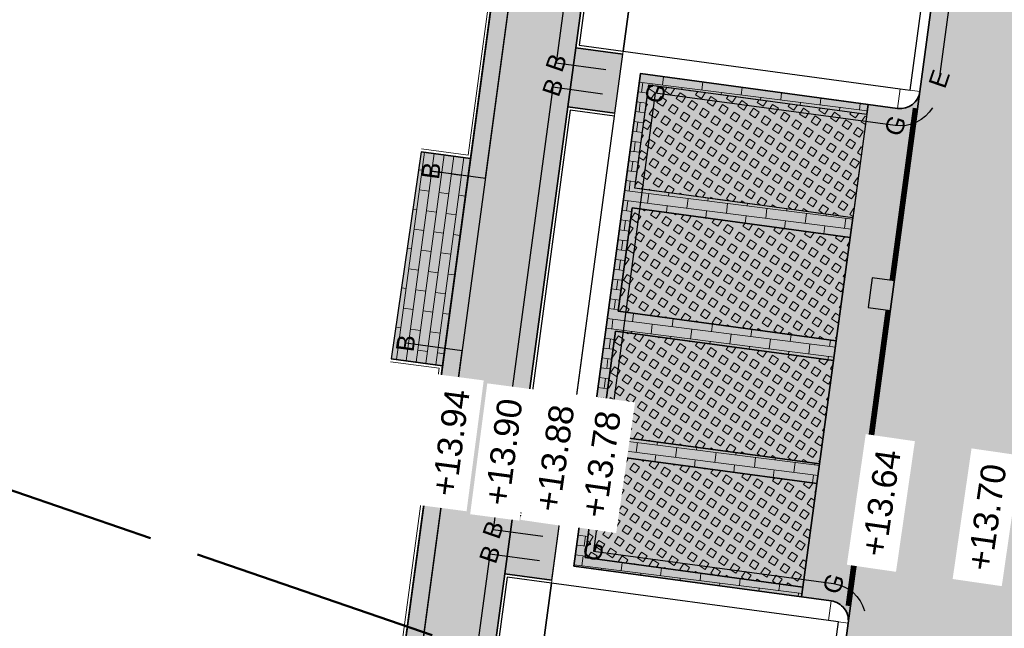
# Model space of a CAD drawing. Header units: metres. Extents: x 131295 to 132236, y 397710 to 398702.
# Tile 40 of 127: x 131456 to 131476, y 397876 to 397888. Entities that reach past the tile are written whole.
import ezdxf
from ezdxf.enums import TextEntityAlignment as Align

# ---------------------------------------------------------------- set-up
doc = ezdxf.new("R2010")
doc.units = ezdxf.units.M
for name, pattern in [('AL-BLADSCHEIDING', [13, 5, -1, 0, -1, 5, -1]), ('AL-MATERIAALS', [2, 1, -1]), ('MA-1-3', [4, 1, -3])]:
    doc.linetypes.add(name, pattern=pattern)
for name, color, linetype, lineweight, true_color in [('N-GR-arcering gras', 7, 'Continuous', 5, 0xecffb3), ("N-VH-arcering 'MAT' kleur 1 (heiderood)", 7, 'Continuous', 18, 0xd98c8c), ("N-VH-arcering 'MAT' kleur 5 (roodbruin)", 7, 'Continuous', 18, 0xc5a6a0)]:
    doc.layers.add(name, color=color, linetype=linetype, lineweight=lineweight, true_color=true_color)
for name, color, linetype, lineweight in [('N-IE-markering 1 - 3 streep 0.10', 255, 'MA-1-3', 18), ('N-KO-opsluitband 60x200mm', 2, 'Continuous', 25), ('N-KO-opsluitband achterkant', 8, 'Continuous', 5), ('N-KO-tekst banden', 1, 'Continuous', 18), ('N-KO-trottoirband 180-200x250mm', 3, 'Continuous', 35), ('N-KO-trottoirband 380-400x250mm', 3, 'Continuous', 35), ('N-KO-trottoirband achterkant', 8, 'Continuous', 5), ('N-RI-straatkolk', 7, 'Continuous', 25), ("N-VH-arcering 'MAT' grijs 254", 254, 'Continuous', 18), ('N-VH-arcering grasbetontegels', 8, 'Continuous', 5), ('N-VH-arcering SBS WF halfsteensverband', 8, 'Continuous', 5), ('X-AL-bladscheiding', 4, 'AL-BLADSCHEIDING', 50), ('X-AL-materiaalscheiding', 1, 'AL-MATERIAALS', 18), ('X-AL-planhoogte', 190, 'Continuous', 25)]:
    doc.layers.add(name, color=color, linetype=linetype, lineweight=lineweight)
for name, color, linetype, plot in [('X-AL-contourlijnen', 30, 'Continuous', False), ('X-AL-hulplijn bandenlijnnummers', 30, 'Continuous', False), ('X-AL-hulplijn hoogtetekst', 190, 'Continuous', False)]:
    doc.layers.add(name, color=color, linetype=linetype, plot=plot)
doc.styles.add('CS Annotative', font='arial.ttf')
pattern_1 = [(56.28780037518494, (80400.41548437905, -18258.66209903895), (-0.232914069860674, 0.1554060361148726), [0.14, -0.14]), (146.287800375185, (80400.41548437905, -18258.66209903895), (-0.1554060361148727, -0.2329140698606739), [0.14, -0.14]), (56.28780037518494, (80400.29902846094, -18258.58439676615), (-0.232914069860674, 0.1554060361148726), [0.14, -0.14]), (146.287800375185, (80400.49318665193, -18258.54564312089), (-0.1554060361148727, -0.2329140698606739), [0.14, -0.14])]

# ---------------------------------------------------------------- blocks, each defined once
blk = doc.blocks.new('*U157')
blk.add_lwpolyline([(-1.997311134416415, 1.822977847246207), (-2.450945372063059, -1.142526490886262), (-0.226817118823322, -1.482752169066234), (0.226817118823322, 1.482752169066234)], close=True)
blk.add_solid([(-1.997311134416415, 1.822977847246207), (0.226817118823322, 1.482752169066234), (-1.997311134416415, 1.822977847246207), (-2.450945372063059, -1.142526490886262)])

msp = doc.modelspace()

# ---------------------------------------------------------------- hatches: boundary and pattern name
at = {"layer": 'N-GR-arcering gras'}
h = msp.add_hatch(color=256, dxfattribs=at)
h.dxf.hatch_style = 1
h.paths.add_polyline_path([(131472.473107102, 397884.499267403), (131468.0830218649, 397885.0926067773), (131468.3642888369, 397887.1736855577), (131472.7543740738, 397886.5803461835)])
h = msp.add_hatch(color=256, dxfattribs=at)
h.dxf.hatch_style = 1
h.paths.add_polyline_path([(131472.4195324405, 397884.1028714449), (131468.0294472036, 397884.6962108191), (131467.7481802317, 397882.6151320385), (131472.1382654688, 397882.0217926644)])
h = msp.add_hatch(color=256, dxfattribs=at)
h.dxf.hatch_style = 1
h.paths.add_polyline_path([(131472.0846908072, 397881.6253967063), (131467.6946055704, 397882.2187360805), (131467.4133385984, 397880.1376572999), (131471.8034238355, 397879.5443179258)])
h = msp.add_hatch(color=256, dxfattribs=at)
h.dxf.hatch_style = 1
h.paths.add_polyline_path([(131471.7498491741, 397879.1479219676), (131467.3597639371, 397879.7412613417), (131467.0784969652, 397877.6601825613), (131471.4685822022, 397877.0668431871)])
at = {"layer": "N-VH-arcering 'MAT' grijs 254"}
h = msp.add_hatch(color=256, dxfattribs=at)
h.dxf.hatch_style = 1
edge = h.paths.add_edge_path()
edge.add_line((131465.4602269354, 397877.3339891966), (131465.6209509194, 397878.5231770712))
edge.add_line((131465.6209509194, 397878.5231770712), (131466.7299464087, 397886.7285734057))
edge.add_line((131466.7299464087, 397886.7285734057), (131466.8906703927, 397887.9177612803))
edge.add_line((131466.8906703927, 397887.9177612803), (131467.7192079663, 397894.048064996))
edge.add_line((131467.7192079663, 397894.048064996), (131467.8799319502, 397895.2372528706))
edge.add_line((131467.8799319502, 397895.2372528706), (131468.4612170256, 397899.5381490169))
edge.add_line((131468.4612170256, 397899.5381490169), (131469.4125673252, 397899.4095698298))
edge.add_line((131469.4125673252, 397899.4095698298), (131470.1062602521, 397899.3158141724))
edge.add_line((131470.1062602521, 397899.3158141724), (131474.8927414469, 397898.668900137))
edge.add_arc((131474.9329224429, 397898.9661971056), 0.300000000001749, 262.3028637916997, 352.3028637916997)
edge.add_line((131475.2302194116, 397898.9260161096), (131476.0734867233, 397905.1653043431))
edge.add_arc((131471.3117637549, 397905.8069450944), 4.804758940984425, 352.325637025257, 441.7059472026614)
edge.add_line((131472.0048669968, 397910.5614499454), (131471.0296423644, 397910.7882470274))
edge.add_line((131471.0296423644, 397910.7882470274), (131462.4821884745, 397912.3308261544))
edge.add_line((131462.4821884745, 397912.3308261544), (131462.4022721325, 397911.8879792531))
edge.add_line((131462.4022721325, 397911.8879792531), (131462.1070408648, 397911.9412568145))
edge.add_line((131462.1070408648, 397911.9412568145), (131461.8672918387, 397910.6127161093))
edge.add_line((131461.8672918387, 397910.6127161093), (131461.9853843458, 397910.5914050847))
edge.add_line((131461.9853843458, 397910.5914050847), (131471.8562142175, 397908.810110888))
edge.add_arc((131471.3234386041, 397905.8577982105), 3.000000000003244, -7.697136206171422, 79.77047558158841, ccw=False)
edge.add_line((131474.2964082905, 397905.4559882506), (131473.781279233, 397901.6445768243))
edge.add_arc((131472.7902893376, 397901.7785134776), 0.9999999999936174, 262.30286379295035, 352.30286379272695, ccw=False)
edge.add_line((131472.6563526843, 397900.7875235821), (131466.9185211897, 397901.5630168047))
edge.add_line((131466.9185211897, 397901.5630168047), (131455.7901124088, 397819.2245352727))
edge.add_line((131455.7901124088, 397819.2245352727), (131457.5738942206, 397818.9834492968))
edge.add_line((131457.5738942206, 397818.9834492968), (131457.589966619, 397819.1023680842))
edge.add_line((131457.589966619, 397819.1023680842), (131458.4900209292, 397825.7618201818))
edge.add_line((131458.4900209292, 397825.7618201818), (131458.6507449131, 397826.9510080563))
edge.add_line((131458.6507449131, 397826.9510080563), (131459.3564810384, 397832.1727106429))
edge.add_line((131459.3564810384, 397832.1727106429), (131459.5172050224, 397833.3618985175))
edge.add_line((131459.5172050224, 397833.3618985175), (131460.6262005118, 397841.567294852))
edge.add_line((131460.6262005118, 397841.567294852), (131460.7869244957, 397842.7564827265))
edge.add_line((131460.7869244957, 397842.7564827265), (131461.465623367, 397847.7781381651))
edge.add_line((131461.465623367, 397847.7781381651), (131461.6263473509, 397848.9673260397))
edge.add_line((131461.6263473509, 397848.9673260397), (131462.7353428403, 397857.1727223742))
edge.add_line((131462.7353428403, 397857.1727223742), (131462.8960668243, 397858.3619102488))
edge.add_line((131462.8960668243, 397858.3619102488), (131463.4819188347, 397862.6965968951))
edge.add_line((131463.4819188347, 397862.6965968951), (131463.6426428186, 397863.8857847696))
edge.add_line((131463.6426428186, 397863.8857847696), (131464.751638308, 397872.0911811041))
edge.add_line((131464.751638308, 397872.0911811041), (131464.9123622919, 397873.2803689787))
edge.add_line((131464.9123622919, 397873.2803689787), (131465.4602269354, 397877.3339891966))
h = msp.add_hatch(color=256, dxfattribs=at)
h.dxf.hatch_style = 1
h.paths.add_polyline_path([(131467.8420206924, 397887.7891820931), (131466.8906703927, 397887.9177612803), (131466.7299464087, 397886.7285734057), (131467.6812967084, 397886.5999942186)])
h = msp.add_hatch(color=256, dxfattribs=at)
h.dxf.hatch_style = 1
h.paths.add_polyline_path([(131466.572301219, 397878.394597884), (131465.6209509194, 397878.5231770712), (131465.4602269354, 397877.3339891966), (131466.4115772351, 397877.2054100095)])
at = {"layer": "N-VH-arcering 'MAT' kleur 1 (heiderood)"}
h = msp.add_hatch(color=256, dxfattribs=at)
h.dxf.hatch_style = 1
edge = h.paths.add_edge_path()
edge.add_arc((131481.5590759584, 397869.5974714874), 5.000000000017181, 172.3028637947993, 260.29173540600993, ccw=False)
edge.add_line((131476.604126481, 397870.2671547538), (131478.2851368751, 397882.704857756))
edge.add_line((131478.2851368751, 397882.704857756), (131478.3119242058, 397882.9030557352))
edge.add_line((131478.3119242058, 397882.9030557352), (131478.4726481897, 397884.0922436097))
edge.add_line((131478.4726481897, 397884.0922436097), (131478.4994355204, 397884.2904415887))
edge.add_line((131478.4994355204, 397884.2904415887), (131481.0918010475, 397903.4712108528))
edge.add_line((131481.0918010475, 397903.4712108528), (131476.1368515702, 397904.1408941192))
edge.add_line((131476.1368515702, 397904.1408941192), (131475.4284173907, 397898.899228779))
edge.add_line((131475.4284173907, 397898.899228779), (131474.6381911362, 397893.0523883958))
edge.add_line((131474.6381911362, 397893.0523883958), (131473.825725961, 397887.0410034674))
edge.add_line((131473.825725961, 397887.0410034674), (131472.3792101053, 397876.3383125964))
edge.add_line((131472.3792101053, 397876.3383125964), (131471.8474178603, 397872.4036111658))
edge.add_line((131471.8474178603, 397872.4036111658), (131470.4009020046, 397861.7009202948))
edge.add_line((131470.4009020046, 397861.7009202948), (131469.8311223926, 397857.4851524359))
edge.add_line((131469.8311223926, 397857.4851524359), (131468.384606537, 397846.7824615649))
edge.add_line((131468.384606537, 397846.7824615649), (131467.7219800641, 397841.8797249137))
edge.add_line((131467.7219800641, 397841.8797249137), (131466.2754642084, 397831.1770340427))
edge.add_line((131466.2754642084, 397831.1770340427), (131465.5858004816, 397826.0742502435))
edge.add_line((131465.5858004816, 397826.0742502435), (131464.4607325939, 397817.7499351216))
edge.add_line((131464.4607325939, 397817.7499351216), (131463.777655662, 397812.6958866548))
edge.add_line((131463.777655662, 397812.6958866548), (131460.978379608, 397791.9841978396))
edge.add_line((131460.978379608, 397791.9841978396), (131460.6983054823, 397789.9119448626))
edge.add_line((131460.6983054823, 397789.9119448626), (131465.6532549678, 397789.2422615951))
edge.add_line((131465.6532549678, 397789.2422615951), (131467.5654607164, 397803.3905663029))
edge.add_line((131467.5654607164, 397803.3905663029), (131467.5922480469, 397803.5887642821))
edge.add_line((131467.5922480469, 397803.5887642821), (131467.752972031, 397804.7779521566))
edge.add_line((131467.752972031, 397804.7779521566), (131467.7797593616, 397804.9761501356))
edge.add_line((131467.7797593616, 397804.9761501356), (131469.7247965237, 397819.3673726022))
edge.add_line((131469.7247965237, 397819.3673726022), (131469.7515838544, 397819.5655705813))
edge.add_line((131469.7515838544, 397819.5655705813), (131469.9123078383, 397820.7547584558))
edge.add_line((131469.9123078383, 397820.7547584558), (131469.939095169, 397820.9529564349))
edge.add_line((131469.939095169, 397820.9529564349), (131472.0373246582, 397836.4776404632))
edge.add_line((131472.0373246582, 397836.4776404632), (131472.0775056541, 397836.7749374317))
edge.add_line((131472.0775056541, 397836.7749374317), (131473.5897342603, 397847.9638333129))
edge.add_line((131473.5897342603, 397847.9638333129), (131473.6299152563, 397848.2611302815))
edge.add_line((131473.6299152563, 397848.2611302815), (131474.463515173, 397854.4288899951))
edge.add_arc((131479.4184646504, 397853.7592067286), 5.000000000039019, 80.29008584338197, 172.302863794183, ccw=False)
edge.add_line((131480.26176434, 397858.6875782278), (131485.2276871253, 397857.8378530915))
edge.add_line((131485.2276871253, 397857.8378530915), (131486.2348504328, 397863.7248879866))
edge.add_line((131486.2348504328, 397863.7248879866), (131480.7159181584, 397864.6690757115))
at = {"layer": "N-VH-arcering 'MAT' kleur 5 (roodbruin)"}
h = msp.add_hatch(color=256, dxfattribs=at)
h.dxf.hatch_style = 1
h.paths.add_polyline_path([(131468.0830218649, 397885.0926067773), (131468.3642888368, 397887.1736855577), (131472.7543740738, 397886.5803461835), (131472.7811614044, 397886.7785441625), (131468.1928781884, 397887.3986708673), (131466.8535116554, 397877.4887719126), (131471.4417948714, 397876.8686452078), (131471.4685822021, 397877.0668431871), (131467.0784969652, 397877.6601825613), (131467.3597639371, 397879.7412613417), (131471.749849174, 397879.1479219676), (131471.8034238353, 397879.5443179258), (131467.4133385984, 397880.1376572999), (131467.6946055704, 397882.2187360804), (131472.0846908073, 397881.6253967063), (131472.1382654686, 397882.0217926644), (131467.7481802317, 397882.6151320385), (131468.0294472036, 397884.6962108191), (131472.4195324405, 397884.1028714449), (131472.4731071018, 397884.4992674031)])
h = msp.add_hatch(color=256, dxfattribs=at)
h.dxf.hatch_style = 1
edge = h.paths.add_edge_path()
edge.add_arc((131473.4293300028, 397887.0945781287), 0.4000000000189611, 262.3028637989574, 352.3028637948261, ccw=False)
edge.add_line((131473.3757553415, 397886.6981821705), (131472.7811614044, 397886.7785441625))
edge.add_line((131472.7811614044, 397886.7785441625), (131472.7543740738, 397886.5803461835))
edge.add_line((131472.7543740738, 397886.5803461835), (131472.473107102, 397884.499267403))
edge.add_line((131472.473107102, 397884.499267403), (131472.4195324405, 397884.1028714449))
edge.add_line((131472.4195324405, 397884.1028714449), (131472.1382654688, 397882.0217926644))
edge.add_line((131472.1382654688, 397882.0217926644), (131472.0846908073, 397881.6253967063))
edge.add_line((131472.0846908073, 397881.6253967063), (131471.8034238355, 397879.5443179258))
edge.add_line((131471.8034238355, 397879.5443179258), (131471.749849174, 397879.1479219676))
edge.add_line((131471.749849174, 397879.1479219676), (131471.4685822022, 397877.0668431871))
edge.add_line((131471.4685822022, 397877.0668431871), (131471.4417948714, 397876.8686452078))
edge.add_line((131471.4417948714, 397876.8686452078), (131472.0363888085, 397876.7882832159))
edge.add_arc((131471.9828141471, 397876.3918872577), 0.4000000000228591, -7.6971362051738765, 82.30286379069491, ccw=False)
edge.add_line((131472.3792101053, 397876.3383125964), (131473.825725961, 397887.0410034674))
h = msp.add_hatch(color=256, dxfattribs=at)
h.dxf.hatch_style = 1
h.paths.add_polyline_path([(131464.7732604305, 397885.6903510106), (131463.777, 397885.825), (131463.171, 397881.661), (131464.2097022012, 397881.5206148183)])
at = {"layer": 'N-VH-arcering grasbetontegels'}
h = msp.add_hatch(dxfattribs=at)
h.set_pattern_fill('CS-GRASBETONSTEEN', color=256, angle=11.28780037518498)
h.set_pattern_definition(pattern_1)
h.paths.add_polyline_path([(131472.473107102, 397884.499267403), (131468.0830218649, 397885.0926067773), (131468.3642888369, 397887.1736855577), (131472.7543740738, 397886.5803461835)])
h = msp.add_hatch(dxfattribs=at)
h.set_pattern_fill('CS-GRASBETONSTEEN', color=256, angle=11.28780037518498)
h.set_pattern_definition([(56.28780037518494, (80400.75032601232, -18256.18462430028), (-0.232914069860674, 0.1554060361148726), [0.14, -0.14]), (146.287800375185, (80400.75032601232, -18256.18462430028), (-0.1554060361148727, -0.2329140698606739), [0.14, -0.14]), (56.28780037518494, (80400.6338700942, -18256.10692202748), (-0.232914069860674, 0.1554060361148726), [0.14, -0.14]), (146.287800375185, (80400.8280282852, -18256.06816838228), (-0.1554060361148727, -0.2329140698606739), [0.14, -0.14])])
h.paths.add_polyline_path([(131472.4195324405, 397884.1028714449), (131468.0294472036, 397884.6962108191), (131467.7481802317, 397882.6151320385), (131472.1382654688, 397882.0217926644)])
h = msp.add_hatch(dxfattribs=at)
h.set_pattern_fill('CS-GRASBETONSTEEN', color=256, angle=11.28780037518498)
h.set_pattern_definition(pattern_1)
h.paths.add_polyline_path([(131472.0846908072, 397881.6253967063), (131467.6946055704, 397882.2187360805), (131467.4133385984, 397880.1376572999), (131471.8034238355, 397879.5443179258)])
h = msp.add_hatch(dxfattribs=at)
h.set_pattern_fill('CS-GRASBETONSTEEN', color=256, angle=11.28780037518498)
h.set_pattern_definition(pattern_1)
h.paths.add_polyline_path([(131471.7498491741, 397879.1479219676), (131467.3597639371, 397879.7412613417), (131467.0784969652, 397877.6601825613), (131471.4685822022, 397877.0668431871)])
at = {"layer": 'N-VH-arcering SBS WF halfsteensverband'}
h = msp.add_hatch(dxfattribs=at)
h.set_pattern_fill('CS-WF HALFSTV', color=256, scale=20, angle=191.7858220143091)
h.set_pattern_definition([(352.8045965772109, (26375.62930064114, 79453.50666762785), (0.02505072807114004, 0.1984249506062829), []), (262.804596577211, (26375.62930064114, 79453.50666762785), (0.3717991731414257, -0.248526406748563), [0.2, -0.2])])
h.paths.add_polyline_path([(131468.0830218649, 397885.0926067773), (131468.3642888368, 397887.1736855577), (131472.7543740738, 397886.5803461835), (131472.7811614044, 397886.7785441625), (131468.1928781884, 397887.3986708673), (131466.8535116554, 397877.4887719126), (131471.4417948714, 397876.8686452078), (131471.4685822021, 397877.0668431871), (131467.0784969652, 397877.6601825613), (131467.3597639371, 397879.7412613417), (131471.749849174, 397879.1479219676), (131471.8034238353, 397879.5443179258), (131467.4133385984, 397880.1376572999), (131467.6946055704, 397882.2187360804), (131472.0846908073, 397881.6253967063), (131472.1382654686, 397882.0217926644), (131467.7481802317, 397882.6151320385), (131468.0294472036, 397884.6962108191), (131472.4195324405, 397884.1028714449), (131472.4731071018, 397884.4992674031)])
h = msp.add_hatch(dxfattribs=at)
h.set_pattern_fill('CS-WF HALFSTV', color=256, scale=20, angle=281.2840892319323)
h.set_pattern_definition([(82.30286379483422, (26375.62930064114, 79453.50666762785), (-0.198197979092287, 0.02678733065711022), []), (352.3028637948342, (26375.62930064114, 79453.50666762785), (0.2517726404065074, 0.3696086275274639), [0.2, -0.2])])
h.paths.add_polyline_path([(131464.7732604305, 397885.6903510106), (131463.777, 397885.825), (131463.171, 397881.661), (131464.2097022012, 397881.5206148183)])

# ---------------------------------------------------------------- linework, layer by layer
at = {"layer": 'N-IE-markering 1 - 3 streep 0.10', "const_width": 0.1, "flags": 128}
for points in [[(131473.7297794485, 397886.7044113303), (131473.260520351, 397883.2323892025)], [(131473.180158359, 397882.6377952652), (131472.3760576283, 397876.6882983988)]]:
    msp.add_lwpolyline(points, dxfattribs=at)
at = {"layer": 'N-KO-opsluitband 60x200mm', "flags": 128}
for points in [[(131468.6705582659, 397893.9194858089), (131467.7192079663, 397894.048064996), (131466.8906703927, 397887.9177612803), (131467.8420206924, 397887.7891820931)], [(131463.777, 397885.825), (131464.7732604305, 397885.6903510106), (131465.8327203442, 397893.5292363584), (131464.917, 397893.653)], [(131467.6812967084, 397886.5999942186), (131466.7299464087, 397886.7285734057), (131465.6209509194, 397878.5231770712), (131466.5723012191, 397878.394597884)], [(131462.112, 397874.053), (131463.1808959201, 397873.908534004), (131464.2097022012, 397881.5206148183), (131463.171, 397881.661)], [(131466.4115772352, 397877.2054100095), (131465.4602269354, 397877.3339891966), (131464.9123622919, 397873.2803689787), (131465.8637125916, 397873.1517897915)]]:
    msp.add_lwpolyline(points, dxfattribs=at)
at = {"layer": 'N-KO-opsluitband achterkant', "flags": 128}
for points in [[(131468.6625220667, 397893.8600264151), (131467.7706311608, 397893.9805694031), (131466.9581659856, 397887.9691844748), (131467.8500568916, 397887.8486414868)], [(131464.9089638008, 397893.5935406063), (131465.7652247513, 397893.4778131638), (131464.7218372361, 397885.7578466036), (131463.7850361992, 397885.8844593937)], [(131467.6732605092, 397886.5405348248), (131466.7813696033, 397886.6610778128), (131465.6884465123, 397878.5746002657), (131466.5803374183, 397878.4540572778)], [(131463.1629638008, 397881.6015406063), (131464.1422066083, 397881.4691916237), (131463.1294727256, 397873.9760295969), (131462.1200361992, 397874.1124593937)], [(131466.403541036, 397877.1459506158), (131465.5116501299, 397877.2664936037), (131464.9798578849, 397873.3317921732), (131465.8717487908, 397873.2112491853)]]:
    msp.add_lwpolyline(points, dxfattribs=at)
at = {"layer": 'N-KO-trottoirband 180-200x250mm'}
for points in [[(131474.6381911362, 397893.0523883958), (131473.825725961, 397887.0410034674)], [(131472.3792101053, 397876.3383125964), (131471.8474178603, 397872.4036111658)]]:
    msp.add_lwpolyline(points, dxfattribs=at)
at = {"layer": 'N-KO-trottoirband 380-400x250mm'}
msp.add_lwpolyline([(131473.825725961, 397887.0410034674, -0.4142135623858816), (131473.3757553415, 397886.6981821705), (131468.1928781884, 397887.3986708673), (131466.8535116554, 397877.4887719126), (131472.0363888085, 397876.7882832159, -0.4142135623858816), (131472.3792101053, 397876.3383125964)], format="xyb", dxfattribs=at)
at = {"layer": 'N-KO-trottoirband achterkant'}
for points in [[(131474.4399931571, 397893.0791757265), (131473.6275279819, 397887.0677907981)], [(131473.4293300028, 397887.0945781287), (131467.8500568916, 397887.8486414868), (131466.4035410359, 397877.1459506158), (131471.9828141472, 397876.3918872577)], [(131472.1810121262, 397876.3650999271), (131471.6492198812, 397872.4303984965)]]:
    msp.add_lwpolyline(points, dxfattribs=at)
at = {"layer": 'N-KO-trottoirband achterkant', "flags": 128}
for points in [[(131473.825725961, 397887.0410034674), (131473.4293300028, 397887.0945781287), (131473.3757553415, 397886.6981821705)], [(131472.3792101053, 397876.3383125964), (131471.9828141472, 397876.3918872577), (131472.0363888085, 397876.7882832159)]]:
    msp.add_lwpolyline(points, dxfattribs=at)
at = {"layer": 'X-AL-bladscheiding', "flags": 128}
msp.add_lwpolyline([(131495.4910134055, 397865.2663654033), (131445.6250589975, 397882.4183152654)], dxfattribs=at)
at = {"layer": 'X-AL-contourlijnen', "flags": 128}
for points in [[(131462.8960668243, 397858.3619102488), (131463.4819188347, 397862.6965968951), (131463.6426428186, 397863.8857847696), (131464.751638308, 397872.0911811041), (131464.9123622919, 397873.2803689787), (131465.4602269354, 397877.3339891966), (131465.6209509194, 397878.5231770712), (131466.7299464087, 397886.7285734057), (131466.8906703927, 397887.9177612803), (131467.7192079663, 397894.048064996), (131467.8799319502, 397895.2372528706), (131468.4612170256, 397899.5381490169), (131469.4125673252, 397899.4095698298), (131470.1062602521, 397899.3158141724), (131474.8927414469, 397898.668900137, 0.414213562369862), (131475.2302194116, 397898.9260161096), (131476.0734867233, 397905.1653043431, 0.4110492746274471)], [(131485.2276871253, 397857.8378530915), (131486.2348504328, 397863.7248879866), (131480.7159181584, 397864.6690757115, -0.4039697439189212), (131476.604126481, 397870.2671547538), (131478.2851368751, 397882.704857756), (131478.3119242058, 397882.9030557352), (131478.4726481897, 397884.0922436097), (131478.4994355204, 397884.2904415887), (131481.0918010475, 397903.4712108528), (131476.1368515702, 397904.1408941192), (131475.4284173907, 397898.899228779), (131474.6381911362, 397893.0523883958), (131473.825725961, 397887.0410034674), (131472.3792101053, 397876.3383125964), (131471.8474178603, 397872.4036111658), (131470.4009020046, 397861.7009202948), (131469.8311223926, 397857.4851524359)]]:
    msp.add_lwpolyline(points, format="xyb", dxfattribs=at)
msp.add_lwpolyline([(131466.9185211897, 397901.5630168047), (131455.7901124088, 397819.2245352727)], dxfattribs=at)
for points in [[(131468.6625220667, 397893.8600264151), (131467.7706311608, 397893.9805694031), (131466.9581659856, 397887.9691844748), (131467.8500568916, 397887.8486414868)], [(131474.4399931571, 397893.0791757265), (131474.241795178, 397893.1059630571), (131468.6625220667, 397893.8600264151), (131467.8500568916, 397887.8486414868), (131473.4293300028, 397887.0945781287), (131473.6275279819, 397887.0677907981)], [(131467.8420206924, 397887.7891820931), (131466.8906703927, 397887.9177612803), (131466.7299464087, 397886.7285734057), (131467.6812967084, 397886.5999942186)], [(131468.0830218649, 397885.0926067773), (131468.3642888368, 397887.1736855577), (131472.7543740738, 397886.5803461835), (131472.7811614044, 397886.7785441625), (131468.1928781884, 397887.3986708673), (131466.8535116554, 397877.4887719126), (131471.4417948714, 397876.8686452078), (131471.4685822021, 397877.0668431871), (131467.0784969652, 397877.6601825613), (131467.3597639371, 397879.7412613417), (131471.749849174, 397879.1479219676), (131471.8034238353, 397879.5443179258), (131467.4133385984, 397880.1376572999), (131467.6946055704, 397882.2187360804), (131472.0846908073, 397881.6253967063), (131472.1382654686, 397882.0217926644), (131467.7481802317, 397882.6151320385), (131468.0294472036, 397884.6962108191), (131472.4195324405, 397884.1028714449), (131472.4731071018, 397884.4992674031)], [(131472.473107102, 397884.499267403), (131468.0830218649, 397885.0926067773), (131468.3642888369, 397887.1736855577), (131472.7543740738, 397886.5803461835)], [(131467.6732605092, 397886.5405348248), (131466.7813696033, 397886.6610778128), (131465.6884465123, 397878.5746002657), (131466.5803374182, 397878.4540572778)], [(131464.7732604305, 397885.6903510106), (131463.777, 397885.825), (131463.171, 397881.661), (131464.2097022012, 397881.5206148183)], [(131472.4195324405, 397884.1028714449), (131468.0294472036, 397884.6962108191), (131467.7481802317, 397882.6151320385), (131472.1382654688, 397882.0217926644)], [(131472.0846908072, 397881.6253967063), (131467.6946055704, 397882.2187360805), (131467.4133385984, 397880.1376572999), (131471.8034238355, 397879.5443179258)], [(131471.7498491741, 397879.1479219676), (131467.3597639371, 397879.7412613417), (131467.0784969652, 397877.6601825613), (131471.4685822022, 397877.0668431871)], [(131466.572301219, 397878.394597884), (131465.6209509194, 397878.5231770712), (131465.4602269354, 397877.3339891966), (131466.4115772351, 397877.2054100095)], [(131466.403541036, 397877.1459506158), (131465.5116501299, 397877.2664936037), (131464.9798578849, 397873.3317921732), (131465.8717487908, 397873.2112491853)], [(131472.1810121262, 397876.3650999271), (131471.9828141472, 397876.3918872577), (131466.403541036, 397877.1459506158), (131465.8717487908, 397873.2112491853), (131471.4510219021, 397872.4571858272), (131471.6492198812, 397872.4303984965)]]:
    msp.add_lwpolyline(points, close=True, dxfattribs=at)
msp.add_lwpolyline([(131473.825725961, 397887.0410034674, -0.4142135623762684), (131473.3757553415, 397886.6981821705), (131472.7811614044, 397886.7785441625), (131472.7543740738, 397886.5803461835), (131472.473107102, 397884.499267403), (131472.4195324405, 397884.1028714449), (131472.1382654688, 397882.0217926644), (131472.0846908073, 397881.6253967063), (131471.8034238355, 397879.5443179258), (131471.749849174, 397879.1479219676), (131471.4685822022, 397877.0668431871), (131471.4417948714, 397876.8686452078), (131472.0363888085, 397876.7882832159, -0.4142135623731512), (131472.3792101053, 397876.3383125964)], format="xyb", close=True, dxfattribs=at)
at = {"layer": 'X-AL-hulplijn bandenlijnnummers', "flags": 128}
msp.add_lwpolyline([(131462.3427727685, 397910.8825640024), (131471.9183713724, 397909.154547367, -0.4013265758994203), (131474.6432547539, 397905.4091104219), (131474.1281256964, 397901.5976989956, -0.4142135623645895), (131472.6094748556, 397900.4406771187), (131467.2184898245, 397901.1692925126), (131456.1369588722, 397819.1776574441)], format="xyb", dxfattribs=at)
for points in [[(131468.420139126, 397894.3065132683), (131467.4192393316, 397894.4417892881), (131466.4969461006, 397887.6177926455), (131467.4978458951, 397887.4825166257)], [(131467.4308775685, 397886.987021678), (131466.429977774, 397887.1222976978), (131465.2272266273, 397878.2232084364), (131466.2281264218, 397878.0879324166)], [(131466.1611580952, 397877.5924374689), (131465.1602583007, 397877.7277134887), (131464.5186379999, 397872.9804003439), (131465.5195377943, 397872.8451243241)]]:
    msp.add_lwpolyline(points, dxfattribs=at)
at = {"layer": 'X-AL-hulplijn bandenlijnnummers'}
msp.add_lwpolyline([(131474.9448566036, 397892.7082135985), (131474.2127534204, 397887.2914226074)], dxfattribs=at)
msp.add_lwpolyline([(131474.0747835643, 397886.7126230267, -0.3013545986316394), (131473.3288775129, 397886.3513357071), (131468.4928468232, 397887.0049465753), (131467.2472359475, 397877.7887405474), (131472.0832666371, 397877.1351296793, -0.3013545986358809), (131472.7065037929, 397876.5887966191, -0.3013545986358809)], format="xyb", dxfattribs=at)
at = {"layer": 'X-AL-hulplijn hoogtetekst', "flags": 128}
for points in [[(131463.9778696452, 397885.4446693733), (131465.0732290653, 397885.2966267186), (131466.2264446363, 397893.8292049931), (131465.2116253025, 397893.9663623)], [(131462.3128696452, 397873.6726693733), (131463.4808645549, 397873.514809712), (131464.6034264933, 397881.820583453), (131463.4656253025, 397881.9743623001)]]:
    msp.add_lwpolyline(points, dxfattribs=at)
at = {"layer": 'X-AL-materiaalscheiding', "flags": 128}
for points in [[(131467.8500568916, 397887.8486414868), (131468.6625220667, 397893.8600264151)], [(131466.8906703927, 397887.9177612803), (131466.7299464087, 397886.7285734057)], [(131473.825725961, 397887.0410034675), (131472.3792101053, 397876.3383125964)], [(131472.7811614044, 397886.7785441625), (131471.4417948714, 397876.8686452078)], [(131464.7732604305, 397885.6903510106), (131464.2097022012, 397881.5206148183)], [(131465.6209509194, 397878.5231770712), (131465.4602269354, 397877.3339891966)], [(131465.8717487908, 397873.2112491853), (131466.403541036, 397877.1459506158)]]:
    msp.add_lwpolyline(points, dxfattribs=at)
for points in [[(131472.4731071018, 397884.4992674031), (131468.0830218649, 397885.0926067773), (131468.3642888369, 397887.1736855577), (131472.7543740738, 397886.5803461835)], [(131472.4195324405, 397884.1028714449), (131468.0294472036, 397884.6962108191), (131467.7481802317, 397882.6151320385), (131472.1382654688, 397882.0217926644)], [(131472.0846908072, 397881.6253967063), (131467.6946055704, 397882.2187360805), (131467.4133385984, 397880.1376572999), (131471.8034238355, 397879.5443179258)], [(131471.7498491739, 397879.1479219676), (131467.3597639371, 397879.7412613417), (131467.0784969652, 397877.6601825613), (131471.4685822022, 397877.0668431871)]]:
    msp.add_lwpolyline(points, close=True, dxfattribs=at)

# ---------------------------------------------------------------- block references
at = {"layer": 'N-RI-straatkolk', "xscale": 0.2, "yscale": 0.2, "zscale": 0.2, "rotation": 1}
msp.add_blockref('*U157', (131473.2698888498, 397882.9283954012), dxfattribs=at)

# ---------------------------------------------------------------- texts
at = {"layer": 'N-KO-tekst banden', "style": 'CS Annotative'}
for s, height, rotation, p in [('B', 0.3599999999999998, 71.0187745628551, (131466.4969461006, 397887.6177926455)), ('E', 0.3599999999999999, 71.0187745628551, (131474.2127534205, 397887.2914226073)), ('B', 0.3599999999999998, 71.0187745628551, (131466.429977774, 397887.1222976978)), ('G', 0.3599999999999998, 71.0187745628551, (131468.4928468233, 397887.0049465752)), ('G', 0.3599999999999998, 71.0187745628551, (131473.3288775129, 397886.3513357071)), ('B', 0.3599999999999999, 82.36472540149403, (131463.9778696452, 397885.4446693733)), ('B', 0.3599999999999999, 82.36472540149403, (131463.4656253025, 397881.9743623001)), ('B', 0.3599999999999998, 71.0187745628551, (131465.2272266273, 397878.2232084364)), ('B', 0.3599999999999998, 71.0187745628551, (131465.1602583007, 397877.7277134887)), ('G', 0.3599999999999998, 71.0187745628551, (131467.2472359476, 397877.7887405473)), ('G', 0.3599999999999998, 71.0187745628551, (131472.0832666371, 397877.1351296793))]:
    msp.add_text(s, height=height, rotation=rotation, dxfattribs=at).set_placement(p, align=Align.MIDDLE)

# ---------------------------------------------------------------- next in the draw order: texts
at = {"layer": 'X-AL-planhoogte', "char_height": 0.5, "attachment_point": 5, "style": 'CS Annotative', "bg_fill": 2}
for s, insert, rotation in [('+13.94', (131464.372883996, 397879.9723163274), 82.53188660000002), ('+13.90', (131465.4363637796, 397879.7834003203), 82.53188660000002), ('+13.88', (131466.4683922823, 397879.66052908), 81.76875512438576), ('+13.78', (131467.404942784, 397879.5375608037), 81.76875512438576), ('+13.64', (131473.0414517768, 397878.7583290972), 81.76875512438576), ('+13.70', (131475.1720800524, 397878.4703652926), 81.76875512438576)]:
    msp.add_mtext(s, dxfattribs=dict(at, insert=insert, rotation=rotation))

doc.saveas('drawing.dxf')
